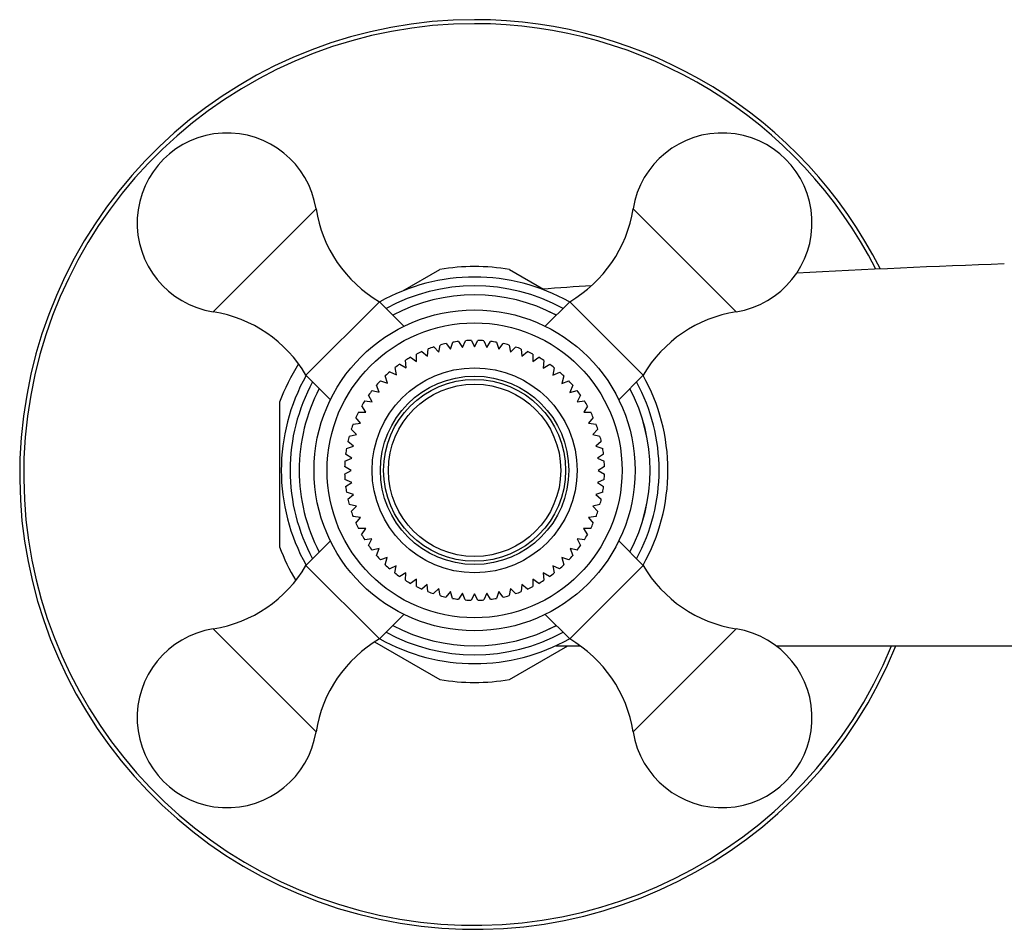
# Model space of a CAD drawing. Header units: millimetres. Extents: x -0.11 to 0.11, y -0.035 to 0.04.
import ezdxf

# ---------------------------------------------------------------- set-up
doc = ezdxf.new("R2010")
doc.units = ezdxf.units.MM
doc.layers.add('BLOCKS', color=3, linetype='Continuous')

msp = doc.modelspace()

# ---------------------------------------------------------------- linework, layer by layer
at = {"layer": 'BLOCKS'}
for p, q in [((-0.09511655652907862, 0.012518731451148), (-0.08719822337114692, 0.02043706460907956)), ((-0.06280177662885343, 0.0204370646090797), (-0.05488344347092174, 0.01251873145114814)), ((-0.08052411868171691, 0.01413115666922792), (-0.07767817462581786, 0.01577426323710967)), ((-0.07232182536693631, 0.01577426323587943), (-0.06970976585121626, 0.01426618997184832)), ((-0.0879754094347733, 0.007639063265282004), (-0.08231855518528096, 0.01329591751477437)), ((-0.08231855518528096, 0.01329591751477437), (-0.08043360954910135, 0.01141097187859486)), ((-0.06768144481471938, 0.01329591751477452), (-0.069566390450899, 0.01141097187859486)), ((-0.06768144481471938, 0.01329591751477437), (-0.06202459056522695, 0.007639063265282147)), ((-0.07774664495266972, 0.00941144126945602), (-0.0776422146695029, 0.009965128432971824)), ((-0.07719505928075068, 0.01007661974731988), (-0.07684229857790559, 0.009637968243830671)), ((-0.07684229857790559, 0.009637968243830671), (-0.0766844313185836, 0.01017762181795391)), ((-0.07622751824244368, 0.01024488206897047), (-0.0759201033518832, 0.00977476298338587)), ((-0.0759201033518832, 0.00977476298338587), (-0.07571054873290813, 0.01029523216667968)), ((-0.07524823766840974, 0.01031742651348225), (-0.07499447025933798, 0.009831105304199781)), ((-0.07499447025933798, 0.009831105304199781), (-0.07474084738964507, 0.01031714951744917)), ((-0.07427806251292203, 0.01029441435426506), (-0.0740688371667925, 0.009774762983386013)), ((-0.0740688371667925, 0.009774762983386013), (-0.07376225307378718, 0.01024361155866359)), ((-0.07330392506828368, 0.01017562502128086), (-0.07314664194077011, 0.009637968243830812)), ((-0.07314664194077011, 0.009637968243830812), (-0.07279557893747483, 0.0100745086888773)), ((-0.07234612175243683, 0.009961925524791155), (-0.07224229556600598, 0.00941144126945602)), ((-0.07947826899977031, 0.008706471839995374), (-0.07947826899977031, 0.009261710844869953)), ((-0.07905774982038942, 0.00946023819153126), (-0.07862443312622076, 0.009097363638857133)), ((-0.07862443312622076, 0.009097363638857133), (-0.07857467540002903, 0.009659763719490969)), ((-0.07814151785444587, 0.009814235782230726), (-0.07774664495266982, 0.00941144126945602)), ((-0.07224229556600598, 0.009411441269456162), (-0.07185013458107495, 0.009811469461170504)), ((-0.07141387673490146, 0.009655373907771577), (-0.07136450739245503, 0.009097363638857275)), ((-0.07136450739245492, 0.009097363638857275), (-0.0709350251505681, 0.009457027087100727)), ((-0.07052173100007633, 0.00926171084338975), (-0.07052173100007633, 0.00869876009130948)), ((-0.08075432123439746, 0.008499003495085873), (-0.08026685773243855, 0.008219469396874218)), ((-0.08026685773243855, 0.008219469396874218), (-0.0803173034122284, 0.008789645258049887)), ((-0.07992947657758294, 0.009021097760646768), (-0.07947826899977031, 0.008706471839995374)), ((-0.07052173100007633, 0.00869876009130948), (-0.0700644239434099, 0.009017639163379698)), ((-0.06967221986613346, 0.008783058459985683), (-0.06972445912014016, 0.008192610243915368)), ((-0.06972445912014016, 0.008192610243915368), (-0.06922079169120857, 0.008481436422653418)), ((-0.0879754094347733, 0.007639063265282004), (-0.0860904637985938, 0.005754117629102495)), ((-0.0817064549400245, 0.007038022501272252), (-0.08186770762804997, 0.007589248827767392)), ((-0.08152905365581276, 0.007894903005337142), (-0.08101567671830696, 0.007664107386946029)), ((-0.08101567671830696, 0.007664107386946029), (-0.08112195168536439, 0.008227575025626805)), ((-0.06886839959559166, 0.008220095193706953), (-0.06897826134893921, 0.007637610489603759)), ((-0.06897826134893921, 0.007637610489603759), (-0.06844870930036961, 0.007875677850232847)), ((-0.06812362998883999, 0.007581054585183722), (-0.0682900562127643, 0.007012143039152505)), ((-0.06202459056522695, 0.007639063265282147), (-0.06390953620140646, 0.005754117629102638)), ((-0.08233253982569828, 0.006347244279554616), (-0.08254736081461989, 0.006880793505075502)), ((-0.08224080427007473, 0.00721766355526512), (-0.0817064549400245, 0.007038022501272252)), ((-0.0682900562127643, 0.007012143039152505), (-0.06773971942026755, 0.007197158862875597)), ((-0.06744508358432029, 0.006872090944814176), (-0.06766647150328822, 0.006322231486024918)), ((-0.08288790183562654, 0.005598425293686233), (-0.08315433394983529, 0.006109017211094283)), ((-0.08288268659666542, 0.006473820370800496), (-0.08233253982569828, 0.006347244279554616)), ((-0.06766647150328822, 0.006322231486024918), (-0.06710065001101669, 0.006452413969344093)), ((-0.0668392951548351, 0.006100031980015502), (-0.0671010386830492, 0.005598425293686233)), ((-0.09, 0.005567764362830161), (-0.09, -0.005567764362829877)), ((-0.08344849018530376, 0.005670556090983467), (-0.08288790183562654, 0.005598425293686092)), ((-0.0671010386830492, 0.005598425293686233), (-0.06655067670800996, 0.005669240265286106)), ((-0.0839412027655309, 0.004798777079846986), (-0.08336719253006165, 0.004798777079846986)), ((-0.08336719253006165, 0.004798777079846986), (-0.08368274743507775, 0.005281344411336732)), ((-0.06629981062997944, 0.00525069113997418), (-0.06659532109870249, 0.004798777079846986)), ((-0.06659532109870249, 0.004798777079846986), (-0.06605879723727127, 0.004798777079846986)), ((-0.0843438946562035, 0.003883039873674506), (-0.08377685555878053, 0.003956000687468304)), ((-0.08377685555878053, 0.003956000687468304), (-0.08413142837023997, 0.004396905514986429)), ((-0.06586857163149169, 0.004396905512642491), (-0.0662231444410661, 0.003956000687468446)), ((-0.0662231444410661, 0.003956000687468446), (-0.06565610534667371, 0.003883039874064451)), ((-0.08464809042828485, 0.002950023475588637), (-0.08409093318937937, 0.003078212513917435)), ((-0.08409093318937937, 0.003078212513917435), (-0.08448701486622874, 0.003482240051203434)), ((-0.0655129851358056, 0.003482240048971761), (-0.06590906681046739, 0.003078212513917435)), ((-0.06590906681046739, 0.003078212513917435), (-0.06535190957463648, 0.002950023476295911)), ((-0.08431746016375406, 0.002173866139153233), (-0.08475123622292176, 0.002537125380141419)), ((-0.06524876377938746, 0.002537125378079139), (-0.0656825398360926, 0.002173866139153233)), ((-0.08445425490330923, 0.00125167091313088), (-0.08492075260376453, 0.001576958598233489)), ((-0.08485936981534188, 0.001991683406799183), (-0.08431746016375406, 0.002173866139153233)), ((-0.0656825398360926, 0.002173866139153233), (-0.06514063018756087, 0.001991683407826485)), ((-0.06507924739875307, 0.001576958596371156), (-0.0655457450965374, 0.00125167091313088)), ((-0.08497569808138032, 0.001017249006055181), (-0.08445425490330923, 0.001251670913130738)), ((-0.0655457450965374, 0.00125167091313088), (-0.06502430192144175, 0.001017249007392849)), ((-0.08449999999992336, 0.0003205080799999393), (-0.08499595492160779, 0.0006049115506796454)), ((-0.08499595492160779, 3.610460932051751e-05), (-0.08449999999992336, 0.0003205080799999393)), ((-0.06500404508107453, 0.0006049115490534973), (-0.06549999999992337, 0.0003205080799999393)), ((-0.06549999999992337, 0.0003205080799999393), (-0.06500404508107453, 3.610461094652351e-05)), ((-0.08445425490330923, -0.0006106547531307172), (-0.08497569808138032, -0.0003762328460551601)), ((-0.08492075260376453, -0.000935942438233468), (-0.08445425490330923, -0.0006106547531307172)), ((-0.06502430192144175, -0.0003762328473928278), (-0.06554574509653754, -0.0006106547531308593)), ((-0.06554574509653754, -0.0006106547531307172), (-0.06507924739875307, -0.0009359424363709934)), ((-0.08431746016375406, -0.001532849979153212), (-0.08485936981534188, -0.001350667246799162)), ((-0.06514063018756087, -0.001350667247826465), (-0.0656825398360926, -0.001532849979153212)), ((-0.08475123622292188, -0.001896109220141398), (-0.08431746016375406, -0.001532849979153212)), ((-0.0656825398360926, -0.001532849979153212), (-0.06524876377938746, -0.001896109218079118)), ((-0.08409093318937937, -0.002437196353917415), (-0.08464809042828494, -0.002309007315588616)), ((-0.08448701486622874, -0.002841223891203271), (-0.08409093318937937, -0.002437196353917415)), ((-0.06535190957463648, -0.002309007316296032), (-0.06590906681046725, -0.002437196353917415)), ((-0.06590906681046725, -0.002437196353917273), (-0.0655129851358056, -0.002841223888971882)), ((-0.08377685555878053, -0.003314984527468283), (-0.0843438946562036, -0.003242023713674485)), ((-0.08413142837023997, -0.003755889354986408), (-0.08377685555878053, -0.003314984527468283)), ((-0.06565610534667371, -0.003242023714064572), (-0.0662231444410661, -0.003314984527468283)), ((-0.0662231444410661, -0.003314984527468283), (-0.06586857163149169, -0.00375588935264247)), ((-0.0833782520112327, -0.004157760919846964), (-0.0839412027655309, -0.004157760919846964)), ((-0.08368790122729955, -0.004631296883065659), (-0.0833782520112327, -0.004157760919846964)), ((-0.06605879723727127, -0.004157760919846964), (-0.06662174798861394, -0.004157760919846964)), ((-0.06662174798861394, -0.004157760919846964), (-0.06631209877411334, -0.004631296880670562)), ((-0.08797540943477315, -0.006998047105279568), (-0.08609046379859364, -0.005113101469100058)), ((-0.08289896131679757, -0.004957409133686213), (-0.08344932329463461, -0.005028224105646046)), ((-0.08316070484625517, -0.005459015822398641), (-0.08289896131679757, -0.004957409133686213)), ((-0.0665506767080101, -0.005028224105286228), (-0.06710103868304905, -0.004957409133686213)), ((-0.06710103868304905, -0.004957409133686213), (-0.0668392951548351, -0.00545901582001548)), ((-0.06202459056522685, -0.006998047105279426), (-0.06390953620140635, -0.005113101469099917)), ((-0.08234359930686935, -0.005706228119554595), (-0.08288437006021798, -0.005830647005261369)), ((-0.08255491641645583, -0.006231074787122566), (-0.08234359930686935, -0.005706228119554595)), ((-0.06711562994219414, -0.005830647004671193), (-0.06765640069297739, -0.005706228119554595)), ((-0.06765640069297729, -0.005706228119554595), (-0.0674450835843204, -0.006231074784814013)), ((-0.08171751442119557, -0.006397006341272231), (-0.08224348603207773, -0.006573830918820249)), ((-0.08187637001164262, -0.006940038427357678), (-0.08171751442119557, -0.006397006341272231)), ((-0.0677565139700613, -0.006573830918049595), (-0.06828248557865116, -0.006397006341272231)), ((-0.06828248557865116, -0.006397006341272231), (-0.06812362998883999, -0.006940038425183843)), ((-0.08231855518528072, -0.01265490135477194), (-0.08797540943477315, -0.006998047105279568)), ((-0.08102673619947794, -0.007023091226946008), (-0.08153284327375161, -0.007250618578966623)), ((-0.08113160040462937, -0.007579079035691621), (-0.08102673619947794, -0.007023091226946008)), ((-0.06846715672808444, -0.007250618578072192), (-0.06897326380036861, -0.007023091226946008)), ((-0.06897326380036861, -0.007023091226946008), (-0.06886839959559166, -0.007579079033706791)), ((-0.06202459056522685, -0.006998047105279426), (-0.06768144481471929, -0.01265490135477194)), ((-0.08027791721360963, -0.007578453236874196), (-0.08075928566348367, -0.007854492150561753)), ((-0.08032778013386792, -0.008142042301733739), (-0.08027791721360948, -0.007578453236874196)), ((-0.07947826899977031, -0.008057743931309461), (-0.07993557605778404, -0.008376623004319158)), ((-0.07947826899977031, -0.008620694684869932), (-0.07947826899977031, -0.008057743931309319)), ((-0.0700644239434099, -0.00837662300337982), (-0.07052173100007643, -0.008057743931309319)), ((-0.07052173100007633, -0.008057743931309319), (-0.07052173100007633, -0.00862069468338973)), ((-0.06924071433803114, -0.007854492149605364), (-0.06972208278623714, -0.007578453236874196)), ((-0.06972208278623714, -0.007578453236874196), (-0.06967221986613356, -0.008142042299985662)), ((-0.0786354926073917, -0.008456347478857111), (-0.07906497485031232, -0.00881601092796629)), ((-0.07858612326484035, -0.009014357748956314), (-0.0786354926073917, -0.008456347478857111)), ((-0.07775770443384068, -0.008770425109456), (-0.07814986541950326, -0.009170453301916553)), ((-0.07765387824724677, -0.00932090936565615), (-0.07775770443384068, -0.008770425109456)), ((-0.07685335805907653, -0.00899695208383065), (-0.0772044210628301, -0.009433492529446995)), ((-0.07669607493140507, -0.009534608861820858), (-0.07685335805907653, -0.00899695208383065)), ((-0.07314664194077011, -0.00899695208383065), (-0.07330392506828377, -0.009534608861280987)), ((-0.07279557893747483, -0.00943349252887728), (-0.07314664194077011, -0.00899695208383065)), ((-0.07224229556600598, -0.008770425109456), (-0.07234612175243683, -0.009320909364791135)), ((-0.07185013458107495, -0.009170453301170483), (-0.07224229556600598, -0.008770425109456)), ((-0.07136450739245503, -0.008456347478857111), (-0.07141387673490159, -0.009014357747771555)), ((-0.0709350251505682, -0.008816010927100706), (-0.07136450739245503, -0.008456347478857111)), ((-0.07593116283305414, -0.009133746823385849), (-0.07623774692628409, -0.009602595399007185)), ((-0.07572193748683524, -0.009653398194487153), (-0.07593116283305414, -0.009133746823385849)), ((-0.07499999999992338, -0.009179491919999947), (-0.07525915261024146, -0.009676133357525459)), ((-0.07474084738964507, -0.009676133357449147), (-0.07499999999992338, -0.009179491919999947)), ((-0.0740688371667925, -0.009133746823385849), (-0.07427806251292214, -0.009653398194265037)), ((-0.0737622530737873, -0.009602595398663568), (-0.0740688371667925, -0.009133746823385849)), ((-0.08231855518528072, -0.01265490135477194), (-0.08043360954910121, -0.01076995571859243)), ((-0.06768144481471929, -0.01265490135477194), (-0.0695663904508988, -0.01076995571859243)), ((-0.08719822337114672, -0.01979604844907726), (-0.09511655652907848, -0.01187771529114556)), ((-0.05488344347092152, -0.01187771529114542), (-0.06280177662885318, -0.01979604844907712)), ((-0.08268849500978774, -0.01288155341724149), (-0.07767817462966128, -0.01577426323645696)), ((-0.07232182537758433, -0.01577426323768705), (-0.06782754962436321, -0.01317949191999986)), ((-0.0687523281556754, -0.01317949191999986), (-0.06687362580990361, -0.01317949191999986)), ((-0.05180461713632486, -0.01317949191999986), (-0.02571280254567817, -0.01317949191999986))]:
    msp.add_line(p, q, dxfattribs=at)
for centre, radius in [((-0.07500000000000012, 0.0003205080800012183), 0.01235), ((-0.07500000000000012, 0.0003205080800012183), 0.01135), ((-0.07499999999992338, 0.0003205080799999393), 0.007887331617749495), ((-0.07499999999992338, 0.0003205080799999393), 0.007250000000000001), ((-0.07499999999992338, 0.0003205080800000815), 0.007), ((-0.07499999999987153, 0.0003205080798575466), 0.006631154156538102)]:
    msp.add_circle(centre, radius, dxfattribs=at)
for centre, radius, start, end in [((-0.075, 0), 0.035, 90, 337.8794277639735), ((-0.075, 0), 0.035, 26.86108037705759, 90), ((-0.075, 0), 0.03469054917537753, 90, 337.671525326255), ((-0.075, 0), 0.03469054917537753, 27.09116338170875, 90), ((-0.09403885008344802, 0.01935935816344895), 0.006924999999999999, 8.95307380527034, 261.0469261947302), ((-0.05596114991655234, 0.01935935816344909), 0.006925, 278.9530738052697, 171.0469261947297), ((-0.07723620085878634, 0.02200653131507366), 0.01008489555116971, 188.9530738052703, 239.7378557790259), ((-0.07276379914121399, 0.02200653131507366), 0.01008489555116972, 300.2621442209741, 351.0469261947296), ((-0.075, 0), 0.016, 80.3641347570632, 99.63586521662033), ((2.567245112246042e-06, -0.9357373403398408), 0.9525579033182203, 92.0602093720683, 93.02189518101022), ((-0.07499857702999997, 0.0003205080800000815), 0.014875, 60.60329475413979, 119.4047530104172), ((-0.07499857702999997, 0.0003205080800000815), 0.0141968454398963, 61.36907347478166, 118.6393910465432), ((0, -0.9356794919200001), 0.9525, 93.97292458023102, 94.20272548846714), ((-0.07499857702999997, 0.0003205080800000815), 0.01350142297, 62.23788264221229, 117.7710586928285), ((-0.075, 0.0003205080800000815), 0.0135, 62.23528525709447, 117.7647147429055), ((-0.09668602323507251, 0.002556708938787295), 0.01008489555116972, 30.26214422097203, 81.04692619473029), ((-0.0533139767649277, 0.00255670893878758), 0.01008489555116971, 98.95307380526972, 149.7378557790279), ((-0.07499999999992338, 0.0003205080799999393), 0.01, 102.6800154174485, 105.3206973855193), ((-0.07499999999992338, 0.0003205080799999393), 0.01, 97.05094491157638, 99.69731179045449), ((-0.07499999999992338, 0.0003205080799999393), 0.01, 91.42244317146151, 94.07457790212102), ((-0.07499999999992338, 0.0003205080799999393), 0.01, 85.86000131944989, 88.51499868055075), ((-0.07499999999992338, 0.0003205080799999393), 0.01, 80.23500131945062, 82.88999868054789), ((-0.07499999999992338, 0.0003205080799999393), 0.01, 74.61000131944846, 77.26499868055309), ((-0.07499999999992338, 0.0003205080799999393), 0.01, 113.9397005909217, 116.6043453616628), ((-0.07499999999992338, 0.0003205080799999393), 0.01, 108.3096154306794, 110.9447502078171), ((-0.07499999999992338, 0.0003205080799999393), 0.01, 68.98500131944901, 71.63999868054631), ((-0.07499999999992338, 0.0003205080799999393), 0.01, 63.39565463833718, 66.01499868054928), ((-0.075, 0), 0.016, 147.8572627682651, 159.6358651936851), ((-0.07499999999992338, 0.0003205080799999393), 0.01, 125.1298996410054, 127.7483977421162), ((-0.07499999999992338, 0.0003205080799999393), 0.01, 119.534507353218, 122.1224417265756), ((-0.07499999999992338, 0.0003205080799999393), 0.01, 57.80665313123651, 60.42531790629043), ((-0.07499999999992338, 0.0003205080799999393), 0.01, 52.18165313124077, 54.69556258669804), ((-0.07499857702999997, 0.0003205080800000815), 0.014875, 150.6032947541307, 209.3967052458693), ((-0.07499999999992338, 0.0003205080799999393), 0.01, 130.7610138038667, 133.3750272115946), ((-0.07499999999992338, 0.0003205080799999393), 0.01, 46.55665313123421, 49.07056258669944), ((-0.07499857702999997, 0.0003205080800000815), 0.014875, 0, 29.4047530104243), ((-0.07499857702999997, 0.0003205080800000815), 0.0141968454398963, 151.3690734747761, 180), ((-0.07499999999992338, 0.0003205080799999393), 0.01, 136.3924038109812, 139.00231447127), ((-0.07499999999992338, 0.0003205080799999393), 0.01, 40.93165313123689, 43.44556258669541), ((-0.07499857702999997, 0.0003205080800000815), 0.0141968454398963, 331.3606089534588, 28.63939104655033), ((-0.07499857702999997, 0.0003205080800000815), 0.01350142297, 152.2378826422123, 180), ((-0.075, 0.0003205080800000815), 0.0135, 152.2352852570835, 180), ((-0.07499999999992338, 0.0003205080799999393), 0.01, 142.0240080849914, 144.6302375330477), ((-0.07499999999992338, 0.0003205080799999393), 0.01, 35.30665313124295, 37.8205625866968), ((-0.075, 0.0003205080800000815), 0.0135, 332.2352852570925, 27.76471474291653), ((-0.07499857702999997, 0.0003205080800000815), 0.01350142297, 332.2289413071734, 27.77105869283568), ((-0.07499999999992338, 0.0003205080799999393), 0.01, 147.6557629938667, 150.2587682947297), ((-0.07499999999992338, 0.0003205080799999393), 0.01, 29.53915985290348, 32.33531381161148), ((-0.07499999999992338, 0.0003205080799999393), 0.01, 153.3956546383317, 155.9433468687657), ((-0.07499999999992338, 0.0003205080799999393), 0.01, 24.05665313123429, 26.60434536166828), ((-0.07499999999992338, 0.0003205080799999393), 0.01, 159.129731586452, 161.5683468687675), ((-0.07499999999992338, 0.0003205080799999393), 0.01, 18.43165313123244, 20.8702684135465), ((-0.07499999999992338, 0.0003205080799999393), 0.01, 164.7547315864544, 167.1933468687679), ((-0.07499999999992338, 0.0003205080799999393), 0.01, 12.8066531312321, 15.24526841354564), ((-0.07499999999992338, 0.0003205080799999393), 0.01, 170.3797315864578, 172.7819917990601), ((-0.07499999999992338, 0.0003205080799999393), 0.01, 7.218008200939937, 9.62026841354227), ((-0.07499999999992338, 0.0003205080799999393), 0.01, 176.0047315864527, 178.3702684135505), ((-0.07499999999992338, 0.0003205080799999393), 0.01, 1.629731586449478, 3.995268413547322), ((-0.07499857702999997, 0.0003205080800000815), 0.0141968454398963, 180, 208.6309265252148), ((-0.075, 0.0003205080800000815), 0.0135, 180, 207.7647147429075), ((-0.07499857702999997, 0.0003205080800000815), 0.01350142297, 180, 207.7621173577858), ((-0.07499999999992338, 0.0003205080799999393), 0.01, 181.6297315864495, 183.9952684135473), ((-0.07499999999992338, 0.0003205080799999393), 0.01, 356.0047315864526, 358.3702684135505), ((-0.07499857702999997, 0.0003205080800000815), 0.014875, 330.5952469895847, 0), ((-0.07499999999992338, 0.0003205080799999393), 0.01, 187.2180082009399, 189.6202684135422), ((-0.07499999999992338, 0.0003205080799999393), 0.01, 350.3797315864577, 352.7819917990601), ((-0.07499999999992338, 0.0003205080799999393), 0.01, 192.8066531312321, 195.2452684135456), ((-0.07499999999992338, 0.0003205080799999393), 0.01, 344.7547315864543, 347.1933468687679), ((-0.07499999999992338, 0.0003205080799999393), 0.01, 198.4316531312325, 200.8702684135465), ((-0.07499999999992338, 0.0003205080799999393), 0.01, 339.1297315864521, 341.5683468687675), ((-0.07499999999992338, 0.0003205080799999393), 0.01, 204.0566531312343, 206.6043453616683), ((-0.07499999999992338, 0.0003205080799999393), 0.01, 333.3956546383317, 335.9433468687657), ((-0.07499999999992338, 0.0003205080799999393), 0.01, 209.6816531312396, 212.3353138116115), ((-0.07499999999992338, 0.0003205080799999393), 0.01, 327.6646861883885, 330.3183468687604), ((-0.075, 0), 0.016, 200.364134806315, 210.651676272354), ((-0.07499999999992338, 0.0003205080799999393), 0.01, 215.306653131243, 217.9603138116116), ((-0.07499999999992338, 0.0003205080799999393), 0.01, 322.0396861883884, 324.6933468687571), ((-0.07499999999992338, 0.0003205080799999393), 0.01, 220.9316531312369, 223.5853138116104), ((-0.07499999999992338, 0.0003205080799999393), 0.01, 316.4146861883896, 319.0683468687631), ((-0.09668602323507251, -0.001915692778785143), 0.01008489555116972, 278.9530738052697, 329.737855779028), ((-0.07499999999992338, 0.0003205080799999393), 0.01, 226.5566531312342, 229.2103138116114), ((-0.07499999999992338, 0.0003205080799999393), 0.01, 310.7896861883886, 313.4433468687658), ((-0.0533139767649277, -0.001915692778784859), 0.01008489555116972, 210.262144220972, 261.0469261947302), ((-0.07499999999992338, 0.0003205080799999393), 0.01, 232.1816531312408, 234.8353138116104), ((-0.07499999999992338, 0.0003205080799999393), 0.01, 237.8066531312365, 240.4253179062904), ((-0.07499999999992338, 0.0003205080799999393), 0.01, 299.5746820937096, 302.1933468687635), ((-0.07499999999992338, 0.0003205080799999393), 0.01, 305.1646861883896, 307.8183468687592), ((-0.07499999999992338, 0.0003205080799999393), 0.01, 243.3956546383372, 246.0149986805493), ((-0.07499999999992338, 0.0003205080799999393), 0.01, 248.985001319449, 251.6399986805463), ((-0.07499999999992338, 0.0003205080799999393), 0.01, 288.3600013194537, 291.0149986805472), ((-0.07499999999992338, 0.0003205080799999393), 0.01, 293.9850013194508, 296.6043453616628), ((-0.07499999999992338, 0.0003205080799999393), 0.01, 254.6100013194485, 257.2649986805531), ((-0.07499999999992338, 0.0003205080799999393), 0.01, 260.2350013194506, 262.8899986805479), ((-0.07499999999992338, 0.0003205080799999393), 0.01, 265.8600013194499, 268.5149986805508), ((-0.07499999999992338, 0.0003205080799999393), 0.01, 271.4850013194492, 274.1399986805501), ((-0.07499999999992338, 0.0003205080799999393), 0.01, 277.1100013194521, 279.7649986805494), ((-0.07499999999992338, 0.0003205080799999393), 0.01, 282.7350013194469, 285.3899986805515), ((-0.09403885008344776, -0.01871834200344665), 0.006925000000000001, 98.95307380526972, 351.0469261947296), ((-0.07499857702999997, 0.0003205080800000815), 0.01350142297, 242.2289413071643, 297.7621173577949), ((-0.075, 0.0003205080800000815), 0.0135, 242.2352852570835, 297.7647147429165), ((-0.05596114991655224, -0.01871834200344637), 0.006925, 188.9530738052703, 81.04692619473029), ((-0.07723620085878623, -0.02136551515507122), 0.01008489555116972, 120.2621442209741, 171.0469261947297), ((-0.07499857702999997, 0.0003205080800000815), 0.014875, 240.5952469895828, 299.3967052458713), ((-0.07499857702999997, 0.0003205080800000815), 0.0141968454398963, 241.3606089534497, 298.6309265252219), ((-0.07276379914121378, -0.02136551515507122), 0.01008489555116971, 8.95307380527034, 59.73785577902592), ((-0.075, 0), 0.016, 260.3641347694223, 279.6358652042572)]:
    msp.add_arc(centre, radius, start, end, dxfattribs=at)

doc.saveas('drawing.dxf')
